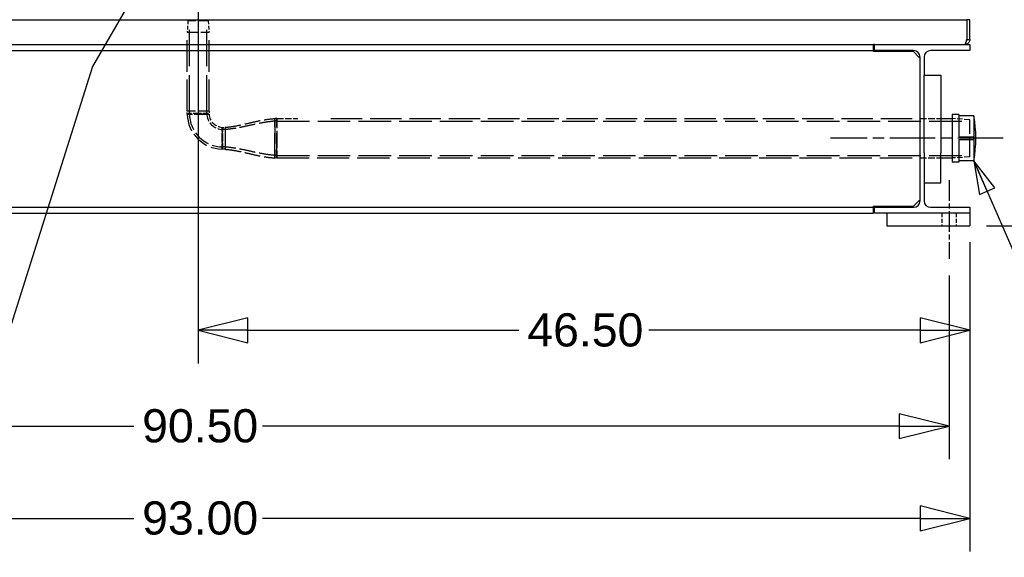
# Paper-space layout 'SHEET_1' of a CAD drawing. Header units: inches. Extents: x 4 to 540, y 12 to 340.
# Tile 18 of 116: x 73 to 133, y 83 to 115. Entities that reach past the tile are written whole.
import ezdxf

# ---------------------------------------------------------------- set-up
doc = ezdxf.new("R2010")
doc.units = ezdxf.units.IN
doc.header["$LTSCALE"] = 16
doc.header["$MEASUREMENT"] = 0
doc.linetypes.add('CHAIN', pattern=[0.7087, 0.4724, -0.0591, 0.1181, -0.0591])
doc.linetypes.add('DASHED', pattern=[0.2067, 0.1654, -0.0413])
doc.layers.get('0').update_dxf_attribs({"lineweight": 25})
doc.layers.get('DEFPOINTS').update_dxf_attribs({"lineweight": 25})
for name, color, linetype, lineweight in [('CENTER', 7, 'CHAIN', 25), ('DIMEN', 7, 'Continuous', 25), ('HIDDEN', 7, 'DASHED', 25)]:
    doc.layers.add(name, color=color, linetype=linetype, lineweight=lineweight)
doc.styles.get("Standard").update_dxf_attribs({"font": 'arial.ttf'})
doc.dimstyles.new('DEFAULT-ANSI', dxfattribs={"dimscale": 16, "dimtxt": 0.125, "dimasz": 0.1875, "dimexe": 0.125, "dimexo": 0.0625, "dimgap": 0.031496, "dimtad": 0, "dimtih": 1, "dimtoh": 1, "dimrnd": 1e-08, "dimzin": 4, "dimdsep": 46, "dimtxsty": 'Standard', "dimblk": 'Filled-1', "dimcen": 0.09, "dimdle": 0.393701, "dimclrd": 256, "dimclre": 256, "dimclrt": 256, "dimadec": 0, "dimazin": 1, "dimtfac": 1.504, "dimtofl": 0, "dimtmove": 0, "dimatfit": 3, "dimldrblk": 'Filled-1', "dimfxl": 1, "dimtolj": 1, "dimtzin": 4, "dimlwd": 25, "dimlwe": 25, "dimarcsym": 0})
doc.dimstyles.new('DEFAULT-ANSI$7', dxfattribs={"dimscale": 16, "dimtxt": 0.125, "dimasz": 0.125, "dimexe": 0.125, "dimexo": 0.0625, "dimgap": 0.031496, "dimtad": 0, "dimtih": 1, "dimtoh": 1, "dimrnd": 1e-08, "dimzin": 4, "dimdsep": 46, "dimtxsty": 'Standard', "dimblk": 'Filled-1', "dimcen": 0.09, "dimdle": 0.393701, "dimclrd": 256, "dimclre": 256, "dimclrt": 256, "dimadec": 0, "dimazin": 1, "dimtfac": 1.504, "dimtofl": 0, "dimtmove": 0, "dimatfit": 3, "dimldrblk": 'Filled-1', "dimfxl": 1, "dimtolj": 1, "dimtzin": 4, "dimlwd": 25, "dimlwe": 25, "dimarcsym": 0})

# ---------------------------------------------------------------- blocks, each defined once
blk = doc.blocks.new('Filled-1')
at = {"color": 0}
for p, q in [((0, 0), (-1, 0.25)), ((-1, 0.25), (-1, -0.25)), ((-1, 0), (0, 0)), ((-1, -0.25), (0, 0))]:
    blk.add_line(p, q, dxfattribs=at)
at = {"color": 0, "flags": 128}
blk.add_lwpolyline([(-1, -0.25), (0, 0), (-1, 0.25), (-1, -0.25)], dxfattribs=at)
at = {"color": 0}
blk.add_solid([(-1, -0.25), (0, 0), (-1, 0.25), (-1, -0.25)], dxfattribs=at)
blk = doc.blocks.new('*D13')
at = {"layer": 'DEFPOINTS', "color": 0, "linetype": 'Continuous'}
for p in [(84.153, 126.951), (130.653, 102.969), (130.653, 96.669)]:
    blk.add_point(p, dxfattribs=at)
at = {"layer": 'DIMEN', "linetype": 'Continuous', "lineweight": 25}
for p, q in [((84.153, 125.951), (84.153, 94.669)), ((130.653, 101.969), (130.653, 94.669)), ((87.153, 96.669), (103.487, 96.669)), ((127.653, 96.669), (111.318, 96.669))]:
    blk.add_line(p, q, dxfattribs=at)
at = {"layer": 'DIMEN', "linetype": 'Continuous', "lineweight": 25, "xscale": 3, "yscale": 3, "zscale": 3, "rotation": 180}
blk.add_blockref('Filled-1', (84.153, 96.669), dxfattribs=at)
at = {"layer": 'DIMEN', "linetype": 'Continuous', "lineweight": 25, "xscale": 3, "yscale": 3, "zscale": 3}
blk.add_blockref('Filled-1', (130.653, 96.669), dxfattribs=at)
at = {"layer": 'DIMEN', "linetype": 'Continuous', "lineweight": 25, "insert": (103.991, 97.69), "char_height": 2, "attachment_point": 1}
blk.add_mtext('\\A1;46.50', dxfattribs=at)
blk = doc.blocks.new('*D14')
at = {"layer": 'DEFPOINTS', "color": 0, "linetype": 'Continuous'}
for p in [(38.903, 100.969), (129.403, 100.969), (38.903, 90.89)]:
    blk.add_point(p, dxfattribs=at)
at = {"layer": 'DIMEN', "linetype": 'Continuous', "lineweight": 25}
for p, q in [((38.903, 99.969), (38.903, 88.89)), ((129.403, 99.969), (129.403, 88.89)), ((41.903, 90.89), (80.278, 90.89)), ((126.403, 90.89), (88.028, 90.89))]:
    blk.add_line(p, q, dxfattribs=at)
at = {"layer": 'DIMEN', "linetype": 'Continuous', "lineweight": 25, "xscale": 3, "yscale": 3, "zscale": 3, "rotation": 180}
blk.add_blockref('Filled-1', (38.903, 90.89), dxfattribs=at)
at = {"layer": 'DIMEN', "linetype": 'Continuous', "lineweight": 25, "xscale": 3, "yscale": 3, "zscale": 3}
blk.add_blockref('Filled-1', (129.403, 90.89), dxfattribs=at)
at = {"layer": 'DIMEN', "linetype": 'Continuous', "lineweight": 25, "insert": (80.782, 91.911), "char_height": 2, "attachment_point": 1}
blk.add_mtext('\\A1;90.50', dxfattribs=at)
blk = doc.blocks.new('*D15')
at = {"layer": 'DEFPOINTS', "color": 0, "linetype": 'Continuous'}
for p in [(37.653, 102.969), (130.653, 102.969), (130.653, 85.331)]:
    blk.add_point(p, dxfattribs=at)
at = {"layer": 'DIMEN', "linetype": 'Continuous', "lineweight": 25}
for p, q in [((37.653, 101.969), (37.653, 83.331)), ((130.653, 101.969), (130.653, 83.331)), ((40.653, 85.331), (80.278, 85.331)), ((127.653, 85.331), (88.028, 85.331))]:
    blk.add_line(p, q, dxfattribs=at)
at = {"layer": 'DIMEN', "linetype": 'Continuous', "lineweight": 25, "xscale": 3, "yscale": 3, "zscale": 3, "rotation": 180}
blk.add_blockref('Filled-1', (37.653, 85.331), dxfattribs=at)
at = {"layer": 'DIMEN', "linetype": 'Continuous', "lineweight": 25, "xscale": 3, "yscale": 3, "zscale": 3}
blk.add_blockref('Filled-1', (130.653, 85.331), dxfattribs=at)
at = {"layer": 'DIMEN', "linetype": 'Continuous', "lineweight": 25, "insert": (80.782, 86.353), "char_height": 2, "attachment_point": 1}
blk.add_mtext('\\A1;93.00', dxfattribs=at)
blk = doc.blocks.new('*D16')
at = {"layer": 'DEFPOINTS', "color": 0, "linetype": 'Continuous'}
for p in [(132.653, 108.24), (137.62, 108.24), (130.653, 102.969)]:
    blk.add_point(p, dxfattribs=at)
at = {"layer": 'DIMEN', "linetype": 'Continuous', "lineweight": 25}
for p, q in [((137.62, 111.24), (137.62, 114.24)), ((133.653, 108.24), (139.62, 108.24)), ((131.653, 102.969), (139.62, 102.969)), ((137.62, 99.969), (137.62, 96.969))]:
    blk.add_line(p, q, dxfattribs=at)
at = {"layer": 'DIMEN', "linetype": 'Continuous', "lineweight": 25, "xscale": 3, "yscale": 3, "zscale": 3}
for p, rotation in [((137.62, 108.24), 270), ((137.62, 102.969), 90)]:
    blk.add_blockref('Filled-1', p, dxfattribs=dict(at, rotation=rotation))
at = {"layer": 'DIMEN', "linetype": 'Continuous', "lineweight": 25, "insert": (135.023, 106.625), "char_height": 2, "attachment_point": 1}
blk.add_mtext('\\A1;5.27', dxfattribs=at)
blk = doc.blocks.new('*D17')
at = {"layer": 'DEFPOINTS', "color": 0, "linetype": 'Continuous'}
for p in [(86.153, 128.951), (144.511, 128.951), (130.653, 102.969)]:
    blk.add_point(p, dxfattribs=at)
at = {"layer": 'DIMEN', "linetype": 'Continuous', "lineweight": 25}
for p, q in [((87.153, 128.951), (146.511, 128.951)), ((144.511, 125.951), (144.511, 117.485)), ((144.511, 105.969), (144.511, 114.435)), ((131.653, 102.969), (146.511, 102.969))]:
    blk.add_line(p, q, dxfattribs=at)
at = {"layer": 'DIMEN', "linetype": 'Continuous', "lineweight": 25, "xscale": 3, "yscale": 3, "zscale": 3}
for p, rotation in [((144.511, 128.951), 90), ((144.511, 102.969), 270)]:
    blk.add_blockref('Filled-1', p, dxfattribs=dict(at, rotation=rotation))
at = {"layer": 'DIMEN', "linetype": 'Continuous', "lineweight": 25, "insert": (141.117, 116.981), "char_height": 2, "attachment_point": 1}
blk.add_mtext('\\A1;25.98', dxfattribs=at)
blk = doc.blocks.new('*D18')
at = {"layer": 'DEFPOINTS', "color": 0, "linetype": 'Continuous'}
for p in [(87.376, 151.891), (152.07, 151.891), (130.653, 102.969)]:
    blk.add_point(p, dxfattribs=at)
at = {"layer": 'DIMEN', "linetype": 'Continuous', "lineweight": 25}
for p, q in [((88.376, 151.891), (154.07, 151.891)), ((152.07, 148.891), (152.07, 128.955)), ((152.07, 105.969), (152.07, 125.905)), ((131.653, 102.969), (154.07, 102.969))]:
    blk.add_line(p, q, dxfattribs=at)
at = {"layer": 'DIMEN', "linetype": 'Continuous', "lineweight": 25, "xscale": 3, "yscale": 3, "zscale": 3}
for p, rotation in [((152.07, 151.891), 90), ((152.07, 102.969), 270)]:
    blk.add_blockref('Filled-1', p, dxfattribs=dict(at, rotation=rotation))
at = {"layer": 'DIMEN', "linetype": 'Continuous', "lineweight": 25, "insert": (148.666, 128.451), "char_height": 2, "attachment_point": 1}
blk.add_mtext('\\A1;48.92', dxfattribs=at)

psp = doc.layouts.new('SHEET_1')

# ---------------------------------------------------------------- linework, layer by layer
for p, q in [((37.841, 115.389), (130.465, 115.389)), ((130.465, 115.389), (130.465, 114.201)), ((130.653, 115.389), (130.465, 115.389)), ((130.465, 115.389), (130.465, 114.201)), ((130.653, 114.201), (130.653, 115.389)), ((130.465, 114.201), (130.653, 114.201)), ((43.465, 113.889), (124.84, 113.889)), ((43.465, 113.529), (124.84, 113.529)), ((124.84, 113.529), (124.84, 113.889)), ((124.903, 113.889), (124.84, 113.889)), ((124.84, 113.466), (124.84, 113.529)), ((127.263, 113.466), (124.84, 113.466)), ((124.903, 113.889), (130.653, 113.889)), ((124.903, 113.529), (124.903, 113.889)), ((127.268, 113.529), (124.903, 113.529)), ((127.59, 113.139), (127.263, 113.466)), ((130.653, 113.529), (128.288, 113.529)), ((130.653, 113.889), (130.653, 113.529)), ((127.653, 113.076), (127.59, 113.139)), ((127.653, 104.531), (127.653, 113.076)), ((127.658, 104.469), (127.658, 113.139)), ((127.898, 113.139), (127.898, 112.054)), ((127.898, 112.054), (128.898, 112.054)), ((127.898, 107.359), (127.898, 112.054)), ((128.898, 112.054), (128.898, 107.359)), ((127.653, 109.427), (127.658, 109.427)), ((128.898, 109.427), (129.595, 109.427)), ((129.595, 109.677), (129.595, 106.803)), ((129.988, 109.677), (129.595, 109.677)), ((129.988, 109.677), (129.988, 108.318)), ((130.902, 109.598), (129.988, 109.598)), ((130.902, 109.598), (130.902, 108.318)), ((129.988, 108.318), (130.889, 108.318)), ((129.988, 108.161), (129.988, 106.803)), ((129.988, 108.161), (130.889, 108.161)), ((130.889, 108.318), (130.889, 108.161)), ((130.902, 108.318), (130.889, 108.318)), ((130.889, 108.161), (130.902, 108.161)), ((130.902, 108.161), (130.902, 106.881)), ((127.653, 107.052), (127.658, 107.052)), ((127.898, 107.359), (127.898, 105.554)), ((128.898, 105.554), (128.898, 107.359)), ((128.898, 107.052), (129.595, 107.052)), ((129.988, 106.803), (129.595, 106.803)), ((130.902, 106.881), (129.988, 106.881)), ((127.898, 105.554), (127.898, 104.469)), ((127.898, 105.554), (128.898, 105.554)), ((127.263, 104.141), (127.59, 104.469)), ((127.59, 104.469), (127.653, 104.531)), ((43.465, 104.079), (124.84, 104.079)), ((124.84, 104.079), (124.84, 104.141)), ((124.84, 104.141), (127.263, 104.141)), ((124.84, 103.719), (124.84, 104.079)), ((124.903, 103.719), (124.903, 104.079)), ((124.903, 104.079), (127.268, 104.079)), ((128.288, 104.079), (130.653, 104.079)), ((130.653, 104.079), (130.653, 103.719)), ((43.465, 103.719), (124.84, 103.719)), ((130.653, 103.719), (124.903, 103.719)), ((125.653, 103.719), (125.653, 102.969)), ((130.653, 103.719), (130.653, 102.969)), ((125.653, 102.969), (130.653, 102.969))]:
    psp.add_line(p, q)
for centre, radius, start, end in [((127.268, 113.139), 0.39, 0, 90), ((128.288, 113.139), 0.39, 90, 180), ((122.547, 108.24), 8.465, 350.76611, 9.23389), ((127.268, 104.469), 0.39, 270, 0), ((128.288, 104.469), 0.39, 180, 270)]:
    psp.add_arc(centre, radius, start, end)
for points, knots in [([(130.465, 114.201), (130.443, 114.117), (130.422, 114.034), (130.401, 113.976), (130.381, 113.921), (130.36, 113.889), (130.34, 113.889)], [-1, -1, -1, -1, -0.487701, -0.487701, -0.487701, 0, 0, 0, 0]), ([(130.646, 114.139), (130.634, 114.077), (130.602, 114.019), (130.557, 113.976), (130.499, 113.921), (130.42, 113.889), (130.34, 113.889)], [-0.8725123, -0.8725123, -0.8725123, -0.8725123, -0.4877015, -0.4877015, -0.4877015, 0, 0, 0, 0])]:
    psp.add_open_spline(points, degree=3, knots=knots)
for points in [[(130.449, 114.139), (130.459, 114.158), (130.465, 114.179), (130.465, 114.201)], [(130.653, 114.201), (130.653, 114.18), (130.651, 114.159), (130.646, 114.139)]]:
    psp.add_open_spline(points, degree=3)
at = {"layer": 'CENTER', "linetype": 'CHAIN', "ltscale": 0.360729}
psp.add_line((132.653, 108.24), (122.26, 108.24), dxfattribs=at)
at = {"layer": 'CENTER', "linetype": 'CHAIN', "ltscale": 0.164822}
psp.add_line((129.403, 105.719), (129.403, 100.969), dxfattribs=at)
at = {"layer": 'HIDDEN', "ltscale": 0.081902}
for p, q in [((83.538, 115.326), (83.495, 114.638)), ((84.767, 115.326), (84.81, 114.638))]:
    psp.add_line(p, q, dxfattribs=at)
at = {"layer": 'HIDDEN', "ltscale": 0.229726}
psp.add_line((84.767, 115.326), (83.538, 115.326), dxfattribs=at)
at = {"layer": 'HIDDEN', "ltscale": 0.825623}
for p, q in [((83.628, 109.865), (83.628, 115.326)), ((84.677, 109.865), (84.677, 115.326))]:
    psp.add_line(p, q, dxfattribs=at)
at = {"layer": 'HIDDEN', "ltscale": 0.245796}
for p, q in [((83.495, 114.638), (84.81, 114.638)), ((84.81, 109.865), (83.495, 109.865)), ((84.81, 109.865), (83.495, 109.865))]:
    psp.add_line(p, q, dxfattribs=at)
at = {"layer": 'HIDDEN', "ltscale": 0.721683}
for p, q in [((83.495, 109.865), (83.495, 114.638)), ((84.81, 109.865), (84.81, 114.638))]:
    psp.add_line(p, q, dxfattribs=at)
at = {"layer": 'HIDDEN', "ltscale": 0.021439}
psp.add_line((83.496, 109.684), (83.495, 109.865), dxfattribs=at)
at = {"layer": 'HIDDEN', "ltscale": 0.01478}
for p, q in [((83.628, 109.74), (83.628, 109.865)), ((84.677, 109.74), (84.677, 109.865)), ((88.903, 109.273), (88.778, 109.273)), ((85.778, 108.764), (85.653, 108.764)), ((85.778, 107.715), (85.653, 107.715)), ((88.903, 107.206), (88.778, 107.206))]:
    psp.add_line(p, q, dxfattribs=at)
at = {"layer": 'HIDDEN', "ltscale": 0.020724}
for p, q in [((84.81, 109.865), (84.812, 109.69)), ((85.603, 108.899), (85.778, 108.9))]:
    psp.add_line(p, q, dxfattribs=at)
at = {"layer": 'HIDDEN', "ltscale": 0.010611}
for p, q in [((83.496, 109.684), (83.566, 109.74)), ((83.496, 109.684), (83.566, 109.74)), ((85.653, 107.653), (85.597, 107.583)), ((85.653, 107.653), (85.597, 107.583))]:
    psp.add_line(p, q, dxfattribs=at)
at = {"layer": 'HIDDEN', "ltscale": 0.010172}
for p, q in [((84.741, 109.74), (84.812, 109.69)), ((84.741, 109.74), (84.812, 109.69)), ((85.603, 108.899), (85.653, 108.828)), ((85.603, 108.899), (85.653, 108.828))]:
    psp.add_line(p, q, dxfattribs=at)
at = {"layer": 'HIDDEN', "ltscale": 0.565206}
for p, q in [((88.778, 109.43), (88.778, 107.05)), ((88.778, 107.05), (88.778, 109.43))]:
    psp.add_line(p, q, dxfattribs=at)
at = {"layer": 'HIDDEN', "ltscale": 0.014783}
for p, q in [((88.903, 109.427), (88.778, 109.43)), ((88.903, 107.052), (88.778, 107.05))]:
    psp.add_line(p, q, dxfattribs=at)
at = {"layer": 'HIDDEN', "ltscale": 0.564018}
psp.add_line((88.903, 107.052), (88.903, 109.427), dxfattribs=at)
at = {"layer": 'HIDDEN', "ltscale": 0.148704}
psp.add_line((88.903, 109.427), (90.153, 109.427), dxfattribs=at)
at = {"layer": 'HIDDEN', "ltscale": 0.221954}
for p, q in [((88.903, 109.427), (88.903, 108.24)), ((88.903, 108.24), (88.903, 107.052))]:
    psp.add_line(p, q, dxfattribs=at)
at = {"layer": 'HIDDEN', "ltscale": 0.742587}
for p, q in [((88.903, 109.273), (130.653, 109.273)), ((88.903, 107.206), (130.653, 107.206))]:
    psp.add_line(p, q, dxfattribs=at)
at = {"layer": 'HIDDEN', "ltscale": 0.71561}
psp.add_line((92.153, 109.427), (127.653, 109.427), dxfattribs=at)
at = {"layer": 'HIDDEN', "ltscale": 0.147514}
for p, q in [((127.658, 109.427), (128.898, 109.427)), ((127.658, 107.052), (128.898, 107.052))]:
    psp.add_line(p, q, dxfattribs=at)
at = {"layer": 'HIDDEN', "ltscale": 0.126118}
for p, q in [((130.653, 109.361), (129.595, 109.427)), ((130.653, 107.118), (129.595, 107.052))]:
    psp.add_line(p, q, dxfattribs=at)
at = {"layer": 'HIDDEN', "ltscale": 0.419274}
psp.add_line((130.653, 107.118), (130.653, 109.361), dxfattribs=at)
at = {"layer": 'HIDDEN', "ltscale": 0.246731}
psp.add_line((85.778, 108.9), (85.778, 107.58), dxfattribs=at)
at = {"layer": 'HIDDEN', "ltscale": 0.123456}
psp.add_line((85.778, 108.9), (85.778, 108.238), dxfattribs=at)
at = {"layer": 'HIDDEN', "ltscale": 0.123175}
psp.add_line((85.778, 108.238), (85.778, 107.58), dxfattribs=at)
at = {"layer": 'HIDDEN', "ltscale": 0.021442}
psp.add_line((85.778, 107.58), (85.597, 107.583), dxfattribs=at)
at = {"layer": 'HIDDEN', "ltscale": 0.732304}
psp.add_line((88.903, 107.052), (127.653, 107.052), dxfattribs=at)
at = {"layer": 'HIDDEN', "ltscale": 0.089183}
for p, q in [((128.965, 103.719), (128.965, 102.969)), ((129.84, 103.719), (129.84, 102.969))]:
    psp.add_line(p, q, dxfattribs=at)
at = {"layer": 'HIDDEN', "ltscale": 0.39002}
psp.add_arc((85.653, 109.74), 2.157, 181.48548, 268.51452, dxfattribs=at)
at = {"layer": 'HIDDEN', "ltscale": 0.378468}
psp.add_arc((85.653, 109.74), 2.024, 180, 270, dxfattribs=at)
at = {"layer": 'HIDDEN', "ltscale": 0.182312}
psp.add_arc((85.653, 109.74), 0.975, 180, 270, dxfattribs=at)
at = {"layer": 'HIDDEN', "ltscale": 0.145548}
psp.add_arc((85.653, 109.74), 0.842, 183.39723, 266.60277, dxfattribs=at)
at = {"layer": 'HIDDEN', "ltscale": 0.122735}
for points, knots in [([(83.496, 109.684), (83.496, 109.684), (83.499, 109.684), (83.524, 109.684), (83.569, 109.684), (83.709, 109.684), (83.807, 109.684), (83.993, 109.685), (84.073, 109.685), (84.153, 109.685)], [-2.329558, -2.329558, -2.329558, -2.329558, -2.077222, -2.077222, -1.344347, -1.344347, -0.542076, -0.542076, 0, 0, 0, 0]), ([(83.496, 109.684), (83.496, 109.684), (83.499, 109.684), (83.524, 109.684), (83.569, 109.684), (83.709, 109.684), (83.807, 109.684), (83.993, 109.685), (84.073, 109.685), (84.153, 109.685)], [-2.329558, -2.329558, -2.329558, -2.329558, -2.077222, -2.077222, -1.344347, -1.344347, -0.542076, -0.542076, 0, 0, 0, 0]), ([(85.599, 108.239), (85.598, 108.159), (85.598, 108.079), (85.598, 107.894), (85.597, 107.795), (85.597, 107.656), (85.597, 107.611), (85.597, 107.586), (85.597, 107.583), (85.597, 107.583)], [-9.328925, -9.328925, -9.328925, -9.328925, -8.78685, -8.78685, -7.984578, -7.984578, -7.251703, -7.251703, -6.999368, -6.999368, -6.999368, -6.999368]), ([(85.597, 107.583), (85.597, 107.583), (85.597, 107.586), (85.597, 107.611), (85.597, 107.656), (85.597, 107.795), (85.598, 107.894), (85.598, 108.079), (85.598, 108.159), (85.599, 108.239)], [6.999368, 6.999368, 6.999368, 6.999368, 7.251703, 7.251703, 7.984578, 7.984578, 8.78685, 8.78685, 9.328925, 9.328925, 9.328925, 9.328925])]:
    psp.add_open_spline(points, degree=3, knots=knots, dxfattribs=at)
at = {"layer": 'HIDDEN', "ltscale": 0.109569}
for points, knots in [([(84.153, 109.74), (84.081, 109.74), (84.01, 109.74), (83.844, 109.74), (83.756, 109.74), (83.632, 109.74), (83.591, 109.74), (83.569, 109.74), (83.566, 109.74), (83.567, 109.74)], [0, 0, 0, 0, 0.542076, 0.542076, 1.344347, 1.344347, 2.077222, 2.077222, 2.329558, 2.329558, 2.329558, 2.329558]), ([(84.153, 109.74), (84.081, 109.74), (84.01, 109.74), (83.844, 109.74), (83.756, 109.74), (83.632, 109.74), (83.591, 109.74), (83.569, 109.74), (83.566, 109.74), (83.567, 109.74)], [0, 0, 0, 0, 0.542076, 0.542076, 1.344347, 1.344347, 2.077222, 2.077222, 2.329558, 2.329558, 2.329558, 2.329558]), ([(85.653, 107.653), (85.653, 107.653), (85.653, 107.656), (85.653, 107.678), (85.653, 107.718), (85.653, 107.843), (85.653, 107.931), (85.653, 108.097), (85.653, 108.168), (85.653, 108.24)], [6.999368, 6.999368, 6.999368, 6.999368, 7.251703, 7.251703, 7.984578, 7.984578, 8.78685, 8.78685, 9.328925, 9.328925, 9.328925, 9.328925]), ([(85.653, 107.653), (85.653, 107.653), (85.653, 107.656), (85.653, 107.678), (85.653, 107.718), (85.653, 107.843), (85.653, 107.931), (85.653, 108.097), (85.653, 108.168), (85.653, 108.24)], [6.999368, 6.999368, 6.999368, 6.999368, 7.251703, 7.251703, 7.984578, 7.984578, 8.78685, 8.78685, 9.328925, 9.328925, 9.328925, 9.328925])]:
    psp.add_open_spline(points, degree=3, knots=knots, dxfattribs=at)
at = {"layer": 'HIDDEN', "ltscale": 0.109818}
for points, knots in [([(84.741, 109.74), (84.741, 109.74), (84.738, 109.74), (84.719, 109.74), (84.689, 109.74), (84.608, 109.74), (84.561, 109.74), (84.406, 109.74), (84.28, 109.74), (84.153, 109.74)], [6.994031, 6.994031, 6.994031, 6.994031, 7.25311, 7.25311, 7.854994, 7.854994, 8.367164, 8.367164, 9.328925, 9.328925, 9.328925, 9.328925]), ([(84.741, 109.74), (84.741, 109.74), (84.738, 109.74), (84.719, 109.74), (84.689, 109.74), (84.608, 109.74), (84.561, 109.74), (84.406, 109.74), (84.28, 109.74), (84.153, 109.74)], [6.994031, 6.994031, 6.994031, 6.994031, 7.25311, 7.25311, 7.854994, 7.854994, 8.367164, 8.367164, 9.328925, 9.328925, 9.328925, 9.328925]), ([(85.653, 108.24), (85.653, 108.366), (85.653, 108.493), (85.653, 108.648), (85.653, 108.695), (85.653, 108.776), (85.653, 108.805), (85.653, 108.825), (85.653, 108.828), (85.653, 108.828)], [0, 0, 0, 0, 0.961762, 0.961762, 1.473932, 1.473932, 2.075815, 2.075815, 2.334895, 2.334895, 2.334895, 2.334895]), ([(85.653, 108.24), (85.653, 108.366), (85.653, 108.493), (85.653, 108.648), (85.653, 108.695), (85.653, 108.776), (85.653, 108.805), (85.653, 108.825), (85.653, 108.828), (85.653, 108.828)], [0, 0, 0, 0, 0.961762, 0.961762, 1.473932, 1.473932, 2.075815, 2.075815, 2.334895, 2.334895, 2.334895, 2.334895])]:
    psp.add_open_spline(points, degree=3, knots=knots, dxfattribs=at)
at = {"layer": 'HIDDEN', "ltscale": 0.123004}
for points, knots in [([(84.153, 109.685), (84.295, 109.686), (84.436, 109.687), (84.61, 109.688), (84.663, 109.688), (84.753, 109.689), (84.786, 109.689), (84.808, 109.69), (84.812, 109.69), (84.812, 109.69)], [-9.328925, -9.328925, -9.328925, -9.328925, -8.367164, -8.367164, -7.854994, -7.854994, -7.25311, -7.25311, -6.994031, -6.994031, -6.994031, -6.994031]), ([(85.603, 108.898), (85.603, 108.898), (85.603, 108.895), (85.603, 108.873), (85.602, 108.84), (85.601, 108.749), (85.601, 108.697), (85.6, 108.523), (85.599, 108.381), (85.599, 108.239)], [-2.334895, -2.334895, -2.334895, -2.334895, -2.075815, -2.075815, -1.473932, -1.473932, -0.961762, -0.961762, 0, 0, 0, 0]), ([(85.599, 108.239), (85.599, 108.381), (85.6, 108.523), (85.601, 108.697), (85.601, 108.749), (85.602, 108.84), (85.603, 108.873), (85.603, 108.895), (85.603, 108.898), (85.603, 108.898)], [0, 0, 0, 0, 0.961762, 0.961762, 1.473932, 1.473932, 2.075815, 2.075815, 2.334895, 2.334895, 2.334895, 2.334895])]:
    psp.add_open_spline(points, degree=3, knots=knots, dxfattribs=at)
at = {"layer": 'HIDDEN', "ltscale": 0.245974}
psp.add_open_spline([(84.153, 109.685), (84.295, 109.686), (84.436, 109.687), (84.61, 109.688), (84.663, 109.688), (84.753, 109.689), (84.786, 109.689), (84.822, 109.69), (84.811, 109.69), (84.739, 109.689), (84.686, 109.688), (84.543, 109.687), (84.45, 109.687), (84.287, 109.686), (84.221, 109.686), (84.155, 109.685), (84.155, 109.685), (84.154, 109.685), (84.154, 109.685)], degree=3, knots=[0, 0, 0, 0, 0.481158, 0.481158, 0.737391, 0.737391, 1.038506, 1.038506, 1.426716, 1.426716, 1.753756, 1.753756, 2.110569, 2.110569, 2.333577, 2.333577, 2.333577, 2.334895, 2.334895, 2.334895, 2.334895], dxfattribs=at)
at = {"layer": 'HIDDEN', "ltscale": 0.36296}
for points in [[(85.778, 108.9), (85.98, 108.919), (86.182, 108.943), (86.582, 109.014), (86.781, 109.057), (87.178, 109.148), (87.376, 109.196), (87.773, 109.285), (87.972, 109.326), (88.373, 109.391), (88.575, 109.411), (88.778, 109.43)], [(85.778, 107.58), (85.98, 107.56), (86.182, 107.536), (86.582, 107.465), (86.781, 107.422), (87.178, 107.331), (87.376, 107.283), (87.773, 107.194), (87.972, 107.153), (88.373, 107.088), (88.575, 107.068), (88.778, 107.05)]]:
    psp.add_open_spline(points, degree=3, knots=[0, 0, 0, 0, 1.548727, 1.548727, 3.097455, 3.097455, 4.646182, 4.646182, 6.194909, 6.194909, 7.743637, 7.743637, 7.743637, 7.743637], dxfattribs=at)
at = {"layer": 'HIDDEN', "ltscale": 0.362432}
for points in [[(88.778, 109.273), (88.576, 109.254), (88.374, 109.231), (87.974, 109.165), (87.775, 109.125), (87.377, 109.04), (87.179, 108.995), (86.781, 108.911), (86.582, 108.871), (86.181, 108.806), (85.98, 108.783), (85.778, 108.764)], [(88.778, 107.206), (88.576, 107.225), (88.374, 107.248), (87.974, 107.314), (87.775, 107.354), (87.377, 107.439), (87.179, 107.484), (86.781, 107.568), (86.582, 107.608), (86.181, 107.673), (85.98, 107.696), (85.778, 107.715)]]:
    psp.add_open_spline(points, degree=3, knots=[0, 0, 0, 0, 1.546499, 1.546499, 3.092999, 3.092999, 4.639498, 4.639498, 6.185998, 6.185998, 7.732497, 7.732497, 7.732497, 7.732497], dxfattribs=at)

# ---------------------------------------------------------------- dimensions: what is measured, and where the dimension line sits
at = {"layer": 'DIMEN', "linetype": 'Continuous', "lineweight": 25}
for base, p1, p2, angle, override, picture, middle in [((152.07, 151.891), (130.653, 102.969), (87.376, 151.891), 90, {"dimdec": 2, "dimtp": 0, "dimtm": 0, "dimtdec": 2, "dimatfit": 1}, '*D18', (152.07, 127.43)), ((144.511, 128.951), (130.653, 102.969), (86.153, 128.951), 90, {"dimdec": 2, "dimtp": 0, "dimtm": 0, "dimtdec": 2, "dimatfit": 1}, '*D17', (144.511, 115.96)), ((130.653, 96.669), (84.153, 126.951), (130.653, 102.969), 180, {"dimtih": 0, "dimtoh": 0, "dimdec": 2, "dimtp": 0, "dimtm": 0, "dimtdec": 2, "dimatfit": 1}, '*D13', (107.403, 96.669)), ((137.62, 108.24), (130.653, 102.969), (132.653, 108.24), 90, {"dimdec": 2, "dimtp": 0, "dimtm": 0, "dimtdec": 2, "dimatfit": 1}, '*D16', (137.62, 105.604)), ((130.653, 85.331), (37.653, 102.969), (130.653, 102.969), 180, {"dimtih": 0, "dimtoh": 0, "dimdec": 2, "dimtp": 0, "dimtm": 0, "dimtdec": 2, "dimatfit": 1}, '*D15', (84.153, 85.331)), ((38.903, 90.89), (129.403, 100.969), (38.903, 100.969), 180, {"dimtih": 0, "dimtoh": 0, "dimdec": 2, "dimtp": 0, "dimtm": 0, "dimtdec": 2, "dimatfit": 1}, '*D14', (84.153, 90.89))]:
    dim = psp.add_linear_dim(base=base, p1=p1, p2=p2, angle=angle, dimstyle='DEFAULT-ANSI', override=override, dxfattribs=at)
    dim.commit()
    dim.dimension.update_dxf_attribs({"geometry": picture, "text_midpoint": middle, "dimtype": 160})

# ---------------------------------------------------------------- leaders
at = {"layer": 'DIMEN', "linetype": 'Continuous', "lineweight": 25, "annotation_type": 0, "has_hookline": 1}
for points, hookline_direction, text_width in [([(81.987, 119.83), (77.794, 112.568), (67.945, 81.401), (65.945, 81.401)], 1, 13.966), ([(130.902, 106.881), (137.766, 91.065), (139.766, 91.065)], 0, 23.241)]:
    psp.add_leader(points, dimstyle='DEFAULT-ANSI$7', override={"dimtad": 0}, dxfattribs=dict(at, hookline_direction=hookline_direction, text_width=text_width))

doc.saveas('drawing.dxf')
